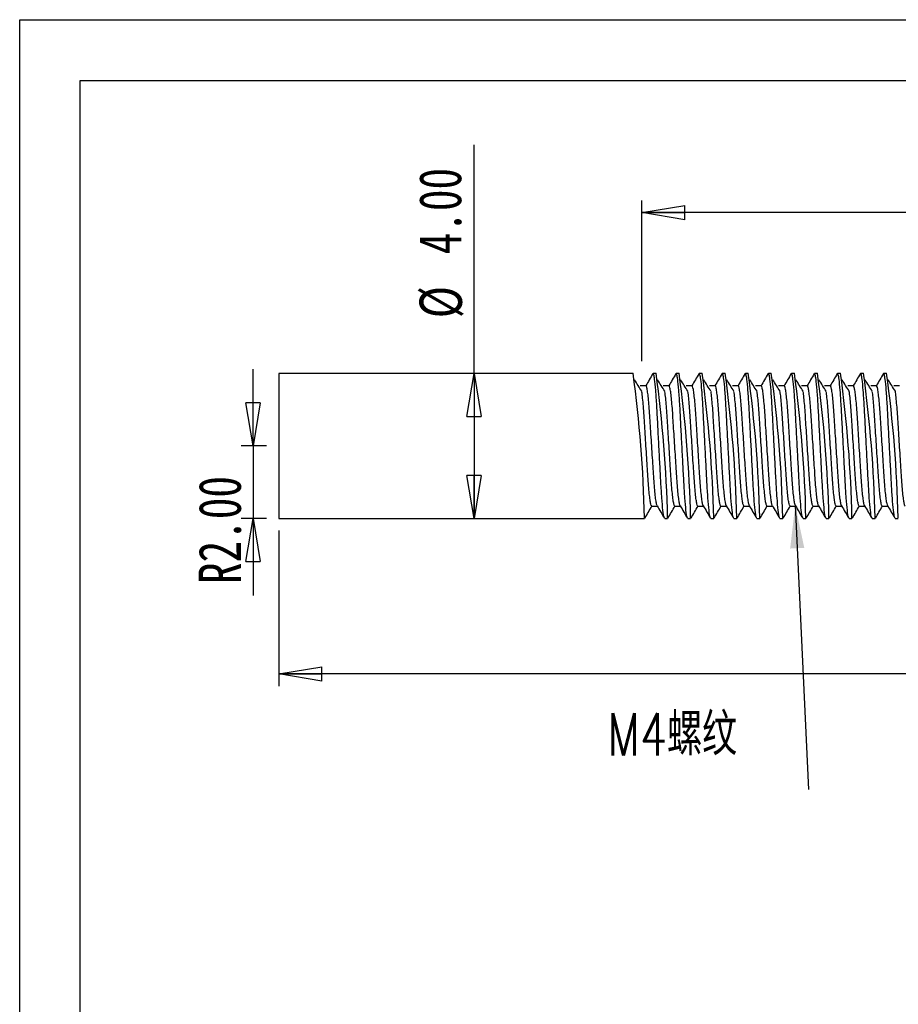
# Model space of a CAD drawing. Header units: millimetres. Extents: x 0 to 297, y 0 to 210.
# Tile 2 of 9: x 0 to 73, y 129 to 210. Entities that reach past the tile are written whole.
import ezdxf

# ---------------------------------------------------------------- set-up
doc = ezdxf.new("R2010")
doc.units = ezdxf.units.MM
doc.layers.add('图层0', color=7, linetype='Continuous', lineweight=25)
doc.styles.add('SLDTEXTSTYLE1', font='TXT', dxfattribs={"width": 0.75, "bigfont": 'bigfont'})
doc.styles.add('SLDTEXTSTYLE9', font='TXT', dxfattribs={"width": 0.75})
doc.dimstyles.new('SLDDIMSTYLE0', dxfattribs={"dimtxt": 3.5, "dimasz": 3.556, "dimexe": 0, "dimexo": 0.0625, "dimgap": 0.875, "dimtad": 1, "dimlfac": 0.333333, "dimrnd": 1e-09, "dimzin": 4, "dimdsep": 46, "dimtxsty": 'SLDTEXTSTYLE9', "dimblk1": 'CLOSED', "dimblk2": 'CLOSED', "dimsah": 1, "dimcen": 0.09, "dimadec": 0, "dimazin": 1, "dimtfac": 1, "dimtofl": 0, "dimtmove": 0, "dimatfit": 3, "dimldrblk": 'CLOSED', "dimfxl": 0, "dimfrac": 2, "dimtolj": 1, "dimtzin": 12, "dimarcsym": 0})
doc.dimstyles.new('SLDDIMSTYLE1', dxfattribs={"dimtxt": 3.5, "dimasz": 3.556, "dimexe": 0, "dimexo": 0.0625, "dimgap": 0.875, "dimtad": 1, "dimlfac": 0.333333, "dimrnd": 1e-09, "dimzin": 4, "dimdsep": 46, "dimtxsty": 'SLDTEXTSTYLE9', "dimblk1": 'CLOSED', "dimblk2": 'CLOSED', "dimsah": 1, "dimcen": 0.09, "dimadec": 0, "dimazin": 1, "dimtfac": 1, "dimtmove": 0, "dimatfit": 0, "dimldrblk": 'CLOSED', "dimfxl": 0, "dimfrac": 2, "dimtolj": 1, "dimtzin": 12, "dimarcsym": 0})
doc.dimstyles.new('SLDDIMSTYLE2', dxfattribs={"dimtxt": 0.18, "dimasz": 3.556, "dimexe": 0, "dimexo": 0.0625, "dimgap": 0, "dimtad": 0, "dimtih": 1, "dimtoh": 1, "dimdec": 0, "dimrnd": 1e-09, "dimzin": 0, "dimdsep": 46, "dimtxsty": 'Standard', "dimsah": 1, "dimcen": 0.09, "dimadec": 0, "dimazin": 0, "dimtfac": 3.556, "dimtdec": 0, "dimtofl": 0, "dimtmove": 0, "dimatfit": 3, "dimfxl": 0, "dimfrac": 2, "dimtolj": 1, "dimtzin": 0, "dimarcsym": 0})

# ---------------------------------------------------------------- blocks, each defined once
blk = doc.blocks.new('_Closed')
at = {"color": 0, "linetype": 'ByBlock', "lineweight": -2}
for p, q in [((-1, 0.166667), (0, 0)), ((-1, 0.166667), (-1, -0.166667)), ((0, 0), (-1, -0.166667)), ((0, 0), (-1, 0))]:
    blk.add_line(p, q, dxfattribs=at)
blk = doc.blocks.new('_D_2')
at = {"layer": '图层0'}
for p, q in [((21.406, 167.777), (21.406, 154.938)), ((111.406, 167.777), (111.406, 154.938)), ((111.406, 155.938), (21.406, 155.938))]:
    blk.add_line(p, q, dxfattribs=at)
at = {"layer": '图层0', "xscale": 3.556, "yscale": 3.556, "rotation": 180.0000000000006}
blk.add_blockref('_Closed', (21.406, 155.938, 0.3), dxfattribs=at)
at = {"layer": '图层0', "xscale": 3.556, "yscale": 3.556}
blk.add_blockref('_Closed', (111.406, 155.938, 0.3), dxfattribs=at)
at = {"layer": '图层0', "insert": (76.566, 160.45), "char_height": 3.5, "attachment_point": 1, "style": 'SLDTEXTSTYLE9'}
blk.add_mtext('30.00', dxfattribs=at)
blk = doc.blocks.new('_D_3')
at = {"layer": '图层0'}
for p, q in [((19.289, 174.777), (19.289, 181.127)), ((20.406, 174.777), (18.289, 174.777)), ((19.289, 174.777), (19.289, 168.777)), ((20.406, 168.777), (18.289, 168.777)), ((19.289, 168.777), (19.289, 162.427))]:
    blk.add_line(p, q, dxfattribs=at)
at = {"layer": '图层0', "xscale": 3.556, "yscale": 3.556}
for p, rotation in [((19.289, 174.777, -0.3), 270.0000000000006), ((19.289, 168.777, -0.3), 90.0000000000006)]:
    blk.add_blockref('_Closed', p, dxfattribs=dict(at, rotation=rotation))
at = {"layer": '图层0', "insert": (14.777, 163.365), "char_height": 3.5, "attachment_point": 1, "rotation": 90, "style": 'SLDTEXTSTYLE9'}
blk.add_mtext('R2.00', dxfattribs=at)
blk = doc.blocks.new('_D_4')
at = {"layer": '图层0'}
for p, q in [((51.406, 181.777), (51.406, 195.062)), ((111.406, 181.777), (111.406, 195.062)), ((111.406, 194.062), (51.406, 194.062))]:
    blk.add_line(p, q, dxfattribs=at)
at = {"layer": '图层0', "xscale": 3.556, "yscale": 3.556, "rotation": 180.0000000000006}
blk.add_blockref('_Closed', (51.406, 194.062, 0.3), dxfattribs=at)
at = {"layer": '图层0', "xscale": 3.556, "yscale": 3.556}
blk.add_blockref('_Closed', (111.406, 194.062, 0.3), dxfattribs=at)
at = {"layer": '图层0', "insert": (76.566, 198.574), "char_height": 3.5, "attachment_point": 1, "style": 'SLDTEXTSTYLE9'}
blk.add_mtext('20.00', dxfattribs=at)
blk = doc.blocks.new('_D_7')
at = {"layer": '图层0'}
for q in [(37.552, 199.663), (37.552, 168.777)]:
    blk.add_line((37.552, 180.777), q, dxfattribs=at)
at = {"layer": '图层0', "xscale": 3.556, "yscale": 3.556}
for p, rotation in [((37.552, 180.777), 90.0000000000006), ((37.552, 168.777), 270.0000000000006)]:
    blk.add_blockref('_Closed', p, dxfattribs=dict(at, rotation=rotation))
at = {"layer": '图层0', "char_height": 3.5, "attachment_point": 1, "rotation": 90, "style": 'SLDTEXTSTYLE9'}
for s, insert in [('4.00', (32.987, 190.612)), ('%%c', (33.041, 185.333))]:
    blk.add_mtext(s, dxfattribs=dict(at, insert=insert))
blk = doc.blocks.new('SW_NOTE_0')
at = {"layer": '图层0', "color": 0, "insert": (-16.624, 6.329), "char_height": 3.5, "attachment_point": 1, "style": 'SLDTEXTSTYLE1'}
blk.add_mtext('M4螺纹', dxfattribs=at)

msp = doc.modelspace()

# ---------------------------------------------------------------- linework, layer by layer
at = {"color": 7, "linetype": 'Continuous', "lineweight": 25}
for p, q in [((50.684, 180.777), (21.406, 180.777)), ((21.406, 180.777), (21.406, 168.777)), ((52.589, 180.777), (52.351, 180.777)), ((54.494, 180.777), (54.256, 180.777)), ((56.399, 180.777), (56.161, 180.777)), ((58.304, 180.777), (58.066, 180.777)), ((60.209, 180.777), (59.971, 180.777)), ((62.114, 180.777), (61.876, 180.777)), ((64.019, 180.777), (63.781, 180.777)), ((65.924, 180.777), (65.686, 180.777)), ((67.829, 180.777), (67.591, 180.777)), ((69.734, 180.777), (69.496, 180.777)), ((71.639, 180.777), (71.401, 180.777)), ((21.406, 168.777), (51.636, 168.777)), ((53.303, 168.777), (53.541, 168.777)), ((55.208, 168.777), (55.446, 168.777)), ((57.113, 168.777), (57.351, 168.777)), ((59.018, 168.777), (59.256, 168.777)), ((60.923, 168.777), (61.161, 168.777)), ((62.828, 168.777), (63.066, 168.777)), ((64.733, 168.777), (64.971, 168.777)), ((66.638, 168.777), (66.876, 168.777)), ((68.543, 168.777), (68.781, 168.777)), ((70.448, 168.777), (70.686, 168.777)), ((72.353, 168.777), (72.591, 168.777))]:
    msp.add_line(p, q, dxfattribs=at)
for centre in [(-52.18, 166.569), (-50.275, 166.569), (-48.37, 166.569), (-46.465, 166.569), (-44.56, 166.569), (-42.655, 166.569), (-40.75, 166.569), (-38.845, 166.569), (-36.94, 166.569), (-35.035, 166.569), (-33.13, 166.569), (-31.225, 166.569)]:
    msp.add_arc(centre, 103.84, 1.24615, 7.86451, dxfattribs=at)
for points, knots in [([(52.327, 180.757), (52.227, 180.584), (52.032, 180.247), (51.837, 179.91), (51.742, 179.746)], [0, 0, 0, 0, 0.512481, 1, 1, 1, 1]), ([(53.279, 168.854), (53.268, 168.858), (53.231, 168.874), (53.157, 169.411), (53.066, 170.403), (52.986, 171.735), (52.908, 173.26), (52.82, 174.918), (52.731, 176.586), (52.653, 178.127), (52.567, 179.424), (52.482, 180.274), (52.409, 180.68), (52.362, 180.832), (52.334, 180.738), (52.326, 180.71)], [0, 0, 0, 0, 0.034908, 0.127403, 0.220429, 0.306218, 0.39196, 0.480753, 0.569259, 0.658367, 0.749248, 0.842512, 0.909007, 0.97336, 1, 1, 1, 1]), ([(54.233, 180.757), (54.133, 180.584), (53.937, 180.247), (53.742, 179.91), (53.647, 179.746)], [0, 0, 0, 0, 0.5125342, 1, 1, 1, 1]), ([(55.184, 168.853), (55.174, 168.858), (55.136, 168.873), (55.062, 169.411), (54.971, 170.403), (54.891, 171.735), (54.813, 173.26), (54.725, 174.918), (54.636, 176.586), (54.558, 178.127), (54.472, 179.424), (54.387, 180.274), (54.314, 180.68), (54.268, 180.832), (54.24, 180.738), (54.231, 180.711)], [0, 0, 0, 0, 0.0354712, 0.1279326, 0.2209252, 0.3066829, 0.392394, 0.4811547, 0.5696286, 0.6587047, 0.7495522, 0.8427832, 0.9092538, 0.9735832, 1, 1, 1, 1]), ([(56.138, 180.758), (56.038, 180.586), (55.843, 180.248), (55.647, 179.911), (55.552, 179.746)], [0, 0, 0, 0, 0.512017, 1, 1, 1, 1]), ([(57.09, 168.852), (57.079, 168.857), (57.041, 168.872), (56.967, 169.411), (56.876, 170.403), (56.796, 171.735), (56.718, 173.26), (56.63, 174.918), (56.541, 176.586), (56.463, 178.127), (56.377, 179.424), (56.292, 180.274), (56.219, 180.68), (56.173, 180.832), (56.145, 180.739), (56.137, 180.713)], [0, 0, 0, 0, 0.036215, 0.12868, 0.221676, 0.307436, 0.393151, 0.481914, 0.570391, 0.65947, 0.750321, 0.843555, 0.910028, 0.97436, 1, 1, 1, 1]), ([(58.044, 180.759), (57.944, 180.586), (57.748, 180.249), (57.552, 179.911), (57.457, 179.746)], [0, 0, 0, 0, 0.511517, 1, 1, 1, 1]), ([(58.995, 168.853), (58.984, 168.857), (58.946, 168.872), (58.872, 169.411), (58.781, 170.403), (58.701, 171.735), (58.623, 173.26), (58.535, 174.918), (58.446, 176.586), (58.368, 178.127), (58.282, 179.424), (58.197, 180.274), (58.124, 180.68), (58.078, 180.832), (58.05, 180.74), (58.043, 180.714)], [0, 0, 0, 0, 0.036203, 0.128718, 0.221763, 0.30757, 0.39333, 0.482141, 0.570665, 0.659792, 0.750692, 0.843976, 0.910484, 0.97485, 1, 1, 1, 1]), ([(59.948, 180.758), (59.848, 180.585), (59.653, 180.248), (59.457, 179.911), (59.362, 179.746)], [0, 0, 0, 0, 0.511879, 1, 1, 1, 1]), ([(60.898, 168.854), (60.888, 168.859), (60.851, 168.875), (60.777, 169.412), (60.686, 170.403), (60.606, 171.735), (60.528, 173.26), (60.44, 174.918), (60.351, 176.586), (60.273, 178.127), (60.187, 179.424), (60.102, 180.274), (60.029, 180.68), (59.983, 180.832), (59.955, 180.738), (59.947, 180.712)], [0, 0, 0, 0, 0.034326, 0.126935, 0.220077, 0.305972, 0.39182, 0.480723, 0.569339, 0.658557, 0.74955, 0.842931, 0.909508, 0.97394, 1, 1, 1, 1]), ([(61.851, 180.753), (61.751, 180.581), (61.556, 180.245), (61.361, 179.909), (61.267, 179.746)], [0, 0, 0, 0, 0.513819, 1, 1, 1, 1]), ([(62.801, 168.856), (62.792, 168.861), (62.755, 168.878), (62.682, 169.412), (62.591, 170.403), (62.511, 171.735), (62.433, 173.26), (62.345, 174.918), (62.256, 176.586), (62.178, 178.127), (62.092, 179.425), (62.007, 180.273), (61.934, 180.681), (61.887, 180.832), (61.858, 180.735), (61.849, 180.705)], [0, 0, 0, 0, 0.032302, 0.124854, 0.217938, 0.30378, 0.389576, 0.478423, 0.566984, 0.656148, 0.747085, 0.840407, 0.906943, 0.971335, 1, 1, 1, 1]), ([(63.755, 180.752), (63.655, 180.58), (63.461, 180.244), (63.266, 179.909), (63.172, 179.746)], [0, 0, 0, 0, 0.514627, 1, 1, 1, 1]), ([(64.707, 168.856), (64.697, 168.86), (64.66, 168.877), (64.587, 169.412), (64.496, 170.403), (64.416, 171.735), (64.338, 173.26), (64.25, 174.918), (64.161, 176.586), (64.083, 178.127), (63.997, 179.425), (63.912, 180.273), (63.839, 180.681), (63.792, 180.832), (63.763, 180.734), (63.754, 180.703)], [0, 0, 0, 0, 0.032811, 0.125254, 0.218228, 0.303968, 0.389662, 0.478404, 0.56686, 0.655918, 0.746747, 0.839959, 0.906416, 0.970733, 1, 1, 1, 1]), ([(65.661, 180.755), (65.561, 180.582), (65.366, 180.246), (65.171, 179.91), (65.077, 179.746)], [0, 0, 0, 0, 0.513443, 1, 1, 1, 1]), ([(66.614, 168.854), (66.603, 168.858), (66.566, 168.874), (66.492, 169.412), (66.401, 170.403), (66.321, 171.735), (66.243, 173.26), (66.155, 174.918), (66.066, 176.586), (65.988, 178.127), (65.902, 179.424), (65.817, 180.274), (65.744, 180.681), (65.697, 180.832), (65.669, 180.736), (65.66, 180.707)], [0, 0, 0, 0, 0.034806, 0.127197, 0.220119, 0.305812, 0.391458, 0.480152, 0.568559, 0.657567, 0.748346, 0.841506, 0.907926, 0.972207, 1, 1, 1, 1]), ([(67.567, 180.757), (67.467, 180.584), (67.272, 180.247), (67.077, 179.91), (66.982, 179.746)], [0, 0, 0, 0, 0.512553, 1, 1, 1, 1]), ([(68.519, 168.854), (68.509, 168.858), (68.471, 168.874), (68.397, 169.411), (68.306, 170.403), (68.226, 171.735), (68.148, 173.26), (68.06, 174.918), (67.971, 176.586), (67.893, 178.127), (67.807, 179.424), (67.722, 180.274), (67.649, 180.68), (67.602, 180.832), (67.574, 180.738), (67.566, 180.71)], [0, 0, 0, 0, 0.034964, 0.127451, 0.220468, 0.306249, 0.391984, 0.480769, 0.569267, 0.658367, 0.749239, 0.842496, 0.908984, 0.973331, 1, 1, 1, 1]), ([(69.473, 180.757), (69.373, 180.585), (69.177, 180.247), (68.982, 179.91), (68.887, 179.746)], [0, 0, 0, 0, 0.512465, 1, 1, 1, 1]), ([(70.425, 168.853), (70.414, 168.857), (70.376, 168.873), (70.302, 169.411), (70.211, 170.403), (70.131, 171.735), (70.053, 173.26), (69.965, 174.918), (69.876, 176.586), (69.798, 178.127), (69.712, 179.424), (69.627, 180.274), (69.554, 180.68), (69.508, 180.832), (69.48, 180.738), (69.471, 180.711)], [0, 0, 0, 0, 0.035626, 0.128085, 0.221075, 0.30683, 0.392538, 0.481296, 0.569768, 0.658841, 0.749686, 0.842914, 0.909383, 0.97371, 1, 1, 1, 1]), ([(71.378, 180.758), (71.278, 180.586), (71.083, 180.248), (70.887, 179.911), (70.792, 179.746)], [0, 0, 0, 0, 0.511902, 1, 1, 1, 1]), ([(72.33, 168.852), (72.319, 168.857), (72.281, 168.872), (72.207, 169.411), (72.116, 170.403), (72.036, 171.735), (71.958, 173.26), (71.87, 174.918), (71.781, 176.586), (71.703, 178.127), (71.617, 179.424), (71.532, 180.274), (71.459, 180.68), (71.413, 180.832), (71.385, 180.739), (71.377, 180.713)], [0, 0, 0, 0, 0.036313, 0.128782, 0.221782, 0.307547, 0.393265, 0.482033, 0.570515, 0.659598, 0.750453, 0.843692, 0.910168, 0.974503, 1, 1, 1, 1]), ([(51.408, 179.295), (51.309, 179.45), (51.11, 179.762), (50.911, 180.087), (50.811, 180.25)], [0, 0, 0, 0, 0.499084, 1, 1, 1, 1]), ([(53.313, 179.295), (53.214, 179.45), (53.015, 179.762), (52.816, 180.087), (52.716, 180.25)], [0, 0, 0, 0, 0.499114, 1, 1, 1, 1]), ([(55.218, 179.295), (55.119, 179.451), (54.92, 179.762), (54.72, 180.087), (54.621, 180.25)], [0, 0, 0, 0, 0.4991443, 1, 1, 1, 1]), ([(57.123, 179.295), (57.024, 179.451), (56.825, 179.763), (56.625, 180.087), (56.526, 180.25)], [0, 0, 0, 0, 0.499175, 1, 1, 1, 1]), ([(59.028, 179.295), (58.929, 179.451), (58.73, 179.763), (58.53, 180.087), (58.431, 180.25)], [0, 0, 0, 0, 0.4992048, 1, 1, 1, 1]), ([(60.933, 179.295), (60.834, 179.451), (60.635, 179.763), (60.435, 180.087), (60.336, 180.25)], [0, 0, 0, 0, 0.499235, 1, 1, 1, 1]), ([(62.838, 179.295), (62.739, 179.451), (62.54, 179.764), (62.34, 180.087), (62.241, 180.25)], [0, 0, 0, 0, 0.4992652, 1, 1, 1, 1]), ([(64.743, 179.295), (64.644, 179.451), (64.445, 179.764), (64.245, 180.088), (64.146, 180.25)], [0, 0, 0, 0, 0.499295, 1, 1, 1, 1]), ([(66.648, 179.295), (66.549, 179.451), (66.35, 179.764), (66.15, 180.088), (66.051, 180.25)], [0, 0, 0, 0, 0.499325, 1, 1, 1, 1]), ([(68.553, 179.295), (68.454, 179.451), (68.255, 179.764), (68.055, 180.088), (67.956, 180.25)], [0, 0, 0, 0, 0.499355, 1, 1, 1, 1]), ([(70.458, 179.295), (70.359, 179.451), (70.16, 179.765), (69.96, 180.088), (69.861, 180.25)], [0, 0, 0, 0, 0.499385, 1, 1, 1, 1]), ([(72.363, 179.295), (72.264, 179.452), (72.065, 179.765), (71.865, 180.088), (71.766, 180.25)], [0, 0, 0, 0, 0.499415, 1, 1, 1, 1]), ([(51.755, 179.746), (51.676, 179.746), (51.518, 179.746), (51.359, 179.746), (51.279, 179.746)], [0, 0, 0, 0, 0.498253, 1, 1, 1, 1]), ([(52.232, 169.829), (52.225, 169.823), (52.201, 169.804), (52.155, 169.957), (52.094, 170.291), (52.031, 170.812), (51.971, 171.473), (51.916, 172.245), (51.862, 173.107), (51.802, 174.045), (51.74, 175.023), (51.678, 175.988), (51.62, 176.889), (51.568, 177.71), (51.51, 178.424), (51.456, 178.967), (51.421, 179.189), (51.408, 179.276)], [0, 0, 0, 0, 0.025972, 0.096522, 0.168897, 0.241741, 0.313644, 0.3833, 0.452732, 0.5245, 0.59732, 0.669785, 0.740528, 0.809356, 0.880288, 0.952836, 1, 1, 1, 1]), ([(52.68, 169.844), (52.664, 169.879), (52.629, 169.956), (52.57, 170.296), (52.507, 170.81), (52.447, 171.473), (52.392, 172.245), (52.339, 173.108), (52.278, 174.045), (52.216, 175.023), (52.154, 175.988), (52.097, 176.89), (52.045, 177.709), (51.986, 178.428), (51.925, 179.024), (51.862, 179.454), (51.805, 179.707), (51.771, 179.728), (51.756, 179.737)], [0, 0, 0, 0, 0.053472, 0.118003, 0.182951, 0.24706, 0.309166, 0.371072, 0.435061, 0.499988, 0.564599, 0.627673, 0.689041, 0.752285, 0.816969, 0.881866, 0.945724, 1, 1, 1, 1]), ([(53.66, 179.746), (53.581, 179.746), (53.423, 179.746), (53.264, 179.746), (53.184, 179.746)], [0, 0, 0, 0, 0.498309, 1, 1, 1, 1]), ([(54.137, 169.816), (54.121, 169.827), (54.087, 169.848), (54.029, 170.105), (53.967, 170.537), (53.905, 171.135), (53.847, 171.856), (53.795, 172.676), (53.737, 173.579), (53.675, 174.544), (53.613, 175.523), (53.553, 176.459), (53.499, 177.319), (53.444, 178.094), (53.384, 178.741), (53.339, 179.144), (53.316, 179.27), (53.313, 179.284)], [0, 0, 0, 0, 0.062216, 0.133851, 0.206633, 0.279157, 0.350049, 0.418865, 0.489628, 0.562097, 0.634902, 0.706636, 0.776023, 0.845707, 0.917621, 0.990457, 1, 1, 1, 1]), ([(54.584, 169.853), (54.578, 169.859), (54.553, 169.882), (54.505, 170.11), (54.443, 170.536), (54.381, 171.135), (54.323, 171.856), (54.271, 172.676), (54.213, 173.579), (54.152, 174.544), (54.089, 175.523), (54.029, 176.459), (53.975, 177.32), (53.921, 178.091), (53.86, 178.751), (53.798, 179.269), (53.736, 179.6), (53.691, 179.752), (53.667, 179.731), (53.66, 179.726)], [0, 0, 0, 0, 0.022632, 0.086504, 0.151399, 0.216065, 0.279275, 0.340634, 0.403729, 0.468345, 0.53326, 0.597221, 0.65909, 0.721222, 0.785343, 0.850287, 0.914796, 0.977664, 1, 1, 1, 1]), ([(55.565, 179.746), (55.486, 179.746), (55.328, 179.746), (55.169, 179.746), (55.089, 179.746)], [0, 0, 0, 0, 0.498365, 1, 1, 1, 1]), ([(56.042, 169.829), (56.035, 169.824), (56.01, 169.806), (55.964, 169.963), (55.902, 170.302), (55.84, 170.826), (55.779, 171.491), (55.725, 172.265), (55.671, 173.129), (55.611, 174.068), (55.548, 175.047), (55.487, 176.011), (55.429, 176.91), (55.377, 177.729), (55.319, 178.44), (55.265, 178.976), (55.231, 179.192), (55.218, 179.275)], [0, 0, 0, 0, 0.027661, 0.098271, 0.170675, 0.243513, 0.315376, 0.384964, 0.454463, 0.526273, 0.599101, 0.671541, 0.742226, 0.811063, 0.88205, 0.954621, 1, 1, 1, 1]), ([(56.491, 169.84), (56.474, 169.877), (56.438, 169.958), (56.378, 170.307), (56.316, 170.825), (56.255, 171.491), (56.201, 172.265), (56.147, 173.129), (56.087, 174.068), (56.024, 175.047), (55.963, 176.011), (55.905, 176.911), (55.853, 177.728), (55.795, 178.444), (55.733, 179.037), (55.671, 179.462), (55.614, 179.71), (55.581, 179.727), (55.566, 179.735)], [0, 0, 0, 0, 0.056169, 0.120646, 0.185509, 0.249504, 0.311473, 0.373362, 0.43731, 0.502166, 0.566674, 0.62962, 0.69092, 0.754135, 0.818761, 0.883567, 0.947307, 1, 1, 1, 1]), ([(57.47, 179.746), (57.391, 179.746), (57.233, 179.746), (57.074, 179.746), (56.994, 179.746)], [0, 0, 0, 0, 0.498421, 1, 1, 1, 1]), ([(57.947, 169.815), (57.93, 169.826), (57.896, 169.851), (57.837, 170.114), (57.775, 170.55), (57.713, 171.151), (57.655, 171.875), (57.603, 172.698), (57.545, 173.602), (57.484, 174.568), (57.421, 175.546), (57.361, 176.481), (57.308, 177.339), (57.253, 178.111), (57.192, 178.754), (57.148, 179.152), (57.125, 179.274), (57.123, 179.286)], [0, 0, 0, 0, 0.063923, 0.135603, 0.208397, 0.280899, 0.351737, 0.420552, 0.491374, 0.563869, 0.636666, 0.708359, 0.777687, 0.84744, 0.919394, 0.992237, 1, 1, 1, 1]), ([(58.395, 169.852), (58.388, 169.859), (58.362, 169.884), (58.314, 170.118), (58.251, 170.549), (58.189, 171.152), (58.131, 171.875), (58.08, 172.698), (58.022, 173.602), (57.96, 174.568), (57.898, 175.546), (57.837, 176.481), (57.784, 177.34), (57.729, 178.109), (57.669, 178.765), (57.606, 179.28), (57.545, 179.606), (57.5, 179.753), (57.476, 179.732), (57.47, 179.727)], [0, 0, 0, 0, 0.025178, 0.089023, 0.15386, 0.218438, 0.281533, 0.342826, 0.405907, 0.470478, 0.535317, 0.599174, 0.660924, 0.723053, 0.787142, 0.852023, 0.91644, 0.979188, 1, 1, 1, 1]), ([(59.375, 179.746), (59.296, 179.746), (59.138, 179.746), (58.979, 179.746), (58.899, 179.746)], [0, 0, 0, 0, 0.498477, 1, 1, 1, 1]), ([(59.852, 169.83), (59.844, 169.825), (59.819, 169.808), (59.772, 169.969), (59.711, 170.312), (59.648, 170.841), (59.588, 171.508), (59.534, 172.285), (59.48, 173.151), (59.419, 174.092), (59.357, 175.071), (59.295, 176.034), (59.238, 176.931), (59.186, 177.747), (59.127, 178.456), (59.074, 178.984), (59.04, 179.196), (59.028, 179.275)], [0, 0, 0, 0, 0.029352, 0.100021, 0.172453, 0.245285, 0.317108, 0.386627, 0.456194, 0.528046, 0.600883, 0.673296, 0.743923, 0.812771, 0.883813, 0.956406, 1, 1, 1, 1]), ([(60.3, 169.841), (60.283, 169.88), (60.247, 169.964), (60.187, 170.317), (60.124, 170.84), (60.064, 171.509), (60.01, 172.285), (59.956, 173.151), (59.895, 174.092), (59.833, 175.071), (59.771, 176.034), (59.714, 176.932), (59.662, 177.746), (59.604, 178.46), (59.542, 179.049), (59.479, 179.47), (59.423, 179.712), (59.39, 179.727), (59.376, 179.734)], [0, 0, 0, 0, 0.056518, 0.121101, 0.18604, 0.25008, 0.312066, 0.374095, 0.43816, 0.503104, 0.56767, 0.630644, 0.692031, 0.755375, 0.820101, 0.884979, 0.948759, 1, 1, 1, 1]), ([(61.28, 179.746), (61.201, 179.746), (61.042, 179.746), (60.884, 179.746), (60.804, 179.746)], [0, 0, 0, 0, 0.498533, 1, 1, 1, 1]), ([(61.757, 169.813), (61.74, 169.826), (61.705, 169.853), (61.646, 170.122), (61.583, 170.563), (61.522, 171.168), (61.464, 171.894), (61.412, 172.719), (61.354, 173.625), (61.292, 174.592), (61.23, 175.57), (61.17, 176.503), (61.117, 177.359), (61.061, 178.129), (61.001, 178.768), (60.957, 179.16), (60.935, 179.279), (60.933, 179.288)], [0, 0, 0, 0, 0.06563, 0.137356, 0.210161, 0.28264, 0.353423, 0.422241, 0.49312, 0.565641, 0.638429, 0.71008, 0.779352, 0.849175, 0.921168, 0.994017, 1, 1, 1, 1]), ([(62.202, 169.857), (62.195, 169.864), (62.17, 169.891), (62.122, 170.127), (62.06, 170.562), (61.998, 171.168), (61.94, 171.894), (61.888, 172.719), (61.83, 173.625), (61.768, 174.592), (61.706, 175.57), (61.646, 176.503), (61.593, 177.36), (61.538, 178.126), (61.477, 178.78), (61.415, 179.29), (61.353, 179.612), (61.309, 179.755), (61.286, 179.733), (61.28, 179.727)], [0, 0, 0, 0, 0.022955, 0.087086, 0.152182, 0.216986, 0.280275, 0.341806, 0.40518, 0.470022, 0.535103, 0.599167, 0.661104, 0.723533, 0.787904, 0.853039, 0.917677, 0.980613, 1, 1, 1, 1]), ([(63.185, 179.746), (63.106, 179.746), (62.947, 179.746), (62.789, 179.746), (62.709, 179.746)], [0, 0, 0, 0, 0.4985894, 1, 1, 1, 1]), ([(63.662, 169.83), (63.654, 169.825), (63.628, 169.809), (63.581, 169.975), (63.519, 170.323), (63.457, 170.856), (63.396, 171.526), (63.343, 172.305), (63.288, 173.173), (63.228, 174.115), (63.165, 175.095), (63.104, 176.056), (63.046, 176.952), (62.994, 177.766), (62.936, 178.472), (62.883, 178.993), (62.85, 179.199), (62.838, 179.274)], [0, 0, 0, 0, 0.031045, 0.101773, 0.174232, 0.247056, 0.318838, 0.38829, 0.457928, 0.52982, 0.602664, 0.675049, 0.745619, 0.814481, 0.885577, 0.958191, 1, 1, 1, 1]), ([(64.108, 169.845), (64.091, 169.885), (64.055, 169.971), (63.995, 170.328), (63.933, 170.854), (63.873, 171.526), (63.819, 172.305), (63.764, 173.173), (63.704, 174.115), (63.641, 175.095), (63.58, 176.056), (63.523, 176.952), (63.471, 177.765), (63.412, 178.476), (63.35, 179.062), (63.288, 179.478), (63.232, 179.714), (63.2, 179.727), (63.186, 179.733)], [0, 0, 0, 0, 0.056257, 0.120988, 0.186044, 0.25017, 0.312215, 0.374425, 0.438649, 0.503724, 0.568388, 0.631431, 0.692948, 0.756461, 0.82133, 0.88632, 0.950181, 1, 1, 1, 1]), ([(65.09, 179.746), (65.011, 179.746), (64.852, 179.746), (64.694, 179.746), (64.614, 179.746)], [0, 0, 0, 0, 0.498646, 1, 1, 1, 1]), ([(65.567, 169.811), (65.55, 169.826), (65.514, 169.856), (65.454, 170.131), (65.392, 170.576), (65.33, 171.184), (65.273, 171.913), (65.221, 172.74), (65.162, 173.648), (65.101, 174.616), (65.038, 175.593), (64.978, 176.525), (64.925, 177.379), (64.87, 178.146), (64.809, 178.782), (64.766, 179.168), (64.744, 179.283), (64.743, 179.289)], [0, 0, 0, 0, 0.067339, 0.139108, 0.211924, 0.284379, 0.355107, 0.423931, 0.494867, 0.567412, 0.640191, 0.711799, 0.781019, 0.85091, 0.922942, 0.995796, 1, 1, 1, 1]), ([(66.014, 169.855), (66.006, 169.863), (65.98, 169.892), (65.931, 170.135), (65.868, 170.575), (65.807, 171.184), (65.749, 171.913), (65.697, 172.74), (65.639, 173.648), (65.577, 174.616), (65.515, 175.593), (65.455, 176.525), (65.402, 177.38), (65.346, 178.143), (65.286, 178.794), (65.223, 179.301), (65.162, 179.617), (65.118, 179.757), (65.095, 179.733), (65.09, 179.728)], [0, 0, 0, 0, 0.027017, 0.09102, 0.155956, 0.22057, 0.283645, 0.345021, 0.40828, 0.472975, 0.537878, 0.601737, 0.663466, 0.725794, 0.790031, 0.855001, 0.919445, 0.982163, 1, 1, 1, 1]), ([(66.995, 179.746), (66.916, 179.746), (66.757, 179.746), (66.599, 179.746), (66.519, 179.746)], [0, 0, 0, 0, 0.498702, 1, 1, 1, 1]), ([(67.472, 169.83), (67.463, 169.826), (67.437, 169.811), (67.389, 169.981), (67.328, 170.334), (67.265, 170.87), (67.205, 171.544), (67.151, 172.325), (67.097, 173.196), (67.036, 174.139), (66.974, 175.119), (66.912, 176.079), (66.855, 176.973), (66.803, 177.785), (66.744, 178.487), (66.692, 179.001), (66.659, 179.203), (66.648, 179.274)], [0, 0, 0, 0, 0.03274, 0.103525, 0.17601, 0.248826, 0.320566, 0.389955, 0.459662, 0.531595, 0.604445, 0.676802, 0.747312, 0.816193, 0.887341, 0.959976, 1, 1, 1, 1]), ([(67.92, 169.837), (67.902, 169.881), (67.865, 169.972), (67.804, 170.339), (67.741, 170.869), (67.681, 171.544), (67.628, 172.325), (67.573, 173.196), (67.512, 174.139), (67.45, 175.119), (67.388, 176.079), (67.331, 176.973), (67.279, 177.784), (67.221, 178.492), (67.159, 179.074), (67.096, 179.486), (67.041, 179.717), (67.009, 179.727), (66.996, 179.731)], [0, 0, 0, 0, 0.059786, 0.124404, 0.189316, 0.253269, 0.315127, 0.377268, 0.441392, 0.506335, 0.570839, 0.633695, 0.6951, 0.758526, 0.823277, 0.888117, 0.951801, 1, 1, 1, 1]), ([(68.9, 179.746), (68.821, 179.746), (68.662, 179.746), (68.504, 179.746), (68.424, 179.746)], [0, 0, 0, 0, 0.4987581, 1, 1, 1, 1]), ([(69.377, 169.809), (69.359, 169.825), (69.323, 169.859), (69.263, 170.139), (69.2, 170.589), (69.139, 171.2), (69.081, 171.932), (69.029, 172.761), (68.971, 173.671), (68.909, 174.64), (68.847, 175.617), (68.787, 176.547), (68.734, 177.399), (68.679, 178.164), (68.618, 178.796), (68.575, 179.177), (68.554, 179.288), (68.553, 179.291)], [0, 0, 0, 0, 0.069048, 0.1408603, 0.213686, 0.2861166, 0.3567885, 0.4256219, 0.4966139, 0.5691836, 0.6419519, 0.7135166, 0.7826873, 0.8526463, 0.9247163, 0.9975745, 1, 1, 1, 1]), ([(69.825, 169.854), (69.816, 169.864), (69.789, 169.895), (69.739, 170.144), (69.677, 170.588), (69.615, 171.201), (69.558, 171.932), (69.506, 172.761), (69.447, 173.671), (69.385, 174.64), (69.323, 175.617), (69.263, 176.546), (69.21, 177.399), (69.155, 178.161), (69.094, 178.808), (69.031, 179.311), (68.97, 179.622), (68.927, 179.758), (68.905, 179.734), (68.9, 179.729)], [0, 0, 0, 0, 0.02896, 0.092973, 0.15789, 0.222454, 0.28545, 0.346808, 0.41009, 0.474778, 0.539643, 0.603435, 0.665093, 0.727454, 0.791697, 0.856642, 0.921031, 0.983668, 1, 1, 1, 1]), ([(70.805, 179.746), (70.726, 179.746), (70.567, 179.746), (70.409, 179.746), (70.329, 179.746)], [0, 0, 0, 0, 0.498814, 1, 1, 1, 1]), ([(71.282, 169.83), (71.273, 169.826), (71.246, 169.813), (71.198, 169.988), (71.136, 170.346), (71.074, 170.885), (71.013, 171.561), (70.96, 172.345), (70.905, 173.218), (70.845, 174.163), (70.782, 175.143), (70.721, 176.102), (70.664, 176.994), (70.612, 177.803), (70.553, 178.503), (70.501, 179.01), (70.469, 179.206), (70.458, 179.274)], [0, 0, 0, 0, 0.034437, 0.105279, 0.177789, 0.250596, 0.322293, 0.391623, 0.461398, 0.53337, 0.606225, 0.678553, 0.749003, 0.817906, 0.889106, 0.961761, 1, 1, 1, 1]), ([(71.731, 169.832), (71.712, 169.879), (71.674, 169.974), (71.612, 170.349), (71.55, 170.884), (71.49, 171.562), (71.436, 172.345), (71.381, 173.218), (71.321, 174.163), (71.258, 175.143), (71.197, 176.102), (71.14, 176.994), (71.088, 177.802), (71.029, 178.508), (70.967, 179.086), (70.905, 179.493), (70.85, 179.719), (70.819, 179.727), (70.806, 179.73)], [0, 0, 0, 0, 0.062532, 0.127089, 0.19191, 0.255743, 0.317468, 0.379591, 0.443668, 0.508532, 0.572927, 0.63565, 0.696995, 0.760386, 0.825072, 0.889816, 0.953376, 1, 1, 1, 1]), ([(72.71, 179.746), (72.631, 179.746), (72.472, 179.746), (72.314, 179.746), (72.234, 179.746)], [0, 0, 0, 0, 0.498871, 1, 1, 1, 1]), ([(73.187, 169.809), (73.186, 169.809), (73.168, 169.78), (73.132, 169.885), (73.071, 170.142), (73.009, 170.604), (72.947, 171.216), (72.89, 171.951), (72.838, 172.782), (72.78, 173.694), (72.718, 174.664), (72.655, 175.64), (72.596, 176.568), (72.543, 177.418), (72.487, 178.181), (72.426, 178.809), (72.384, 179.185), (72.363, 179.293), (72.363, 179.294)], [0, 0, 0, 0, 0.00085, 0.070449, 0.142328, 0.215187, 0.287616, 0.358255, 0.427124, 0.498195, 0.570812, 0.643593, 0.715138, 0.784286, 0.854335, 0.926466, 0.999352, 1, 1, 1, 1]), ([(51.67, 168.816), (51.767, 168.983), (51.959, 169.314), (52.15, 169.645), (52.245, 169.808)], [0, 0, 0, 0, 0.504984, 1, 1, 1, 1]), ([(52.232, 169.808), (52.311, 169.808), (52.465, 169.808), (52.62, 169.808), (52.694, 169.808)], [0, 0, 0, 0, 0.516715, 1, 1, 1, 1]), ([(52.679, 169.834), (52.78, 169.661), (52.98, 169.316), (53.18, 168.971), (53.28, 168.798)], [0, 0, 0, 0, 0.499849, 1, 1, 1, 1]), ([(53.575, 168.816), (53.672, 168.983), (53.864, 169.314), (54.055, 169.645), (54.15, 169.808)], [0, 0, 0, 0, 0.504933, 1, 1, 1, 1]), ([(54.137, 169.808), (54.216, 169.808), (54.37, 169.808), (54.525, 169.808), (54.599, 169.808)], [0, 0, 0, 0, 0.516656, 1, 1, 1, 1]), ([(54.585, 169.833), (54.685, 169.66), (54.885, 169.315), (55.085, 168.97), (55.185, 168.797)], [0, 0, 0, 0, 0.499838, 1, 1, 1, 1]), ([(55.48, 168.816), (55.577, 168.983), (55.769, 169.314), (55.96, 169.645), (56.055, 169.808)], [0, 0, 0, 0, 0.504881, 1, 1, 1, 1]), ([(56.042, 169.808), (56.121, 169.808), (56.275, 169.808), (56.43, 169.808), (56.504, 169.808)], [0, 0, 0, 0, 0.516581, 1, 1, 1, 1]), ([(56.49, 169.832), (56.591, 169.659), (56.791, 169.314), (56.991, 168.969), (57.091, 168.796)], [0, 0, 0, 0, 0.499838, 1, 1, 1, 1]), ([(57.385, 168.816), (57.482, 168.983), (57.674, 169.314), (57.865, 169.645), (57.96, 169.808)], [0, 0, 0, 0, 0.50483, 1, 1, 1, 1]), ([(57.947, 169.808), (58.026, 169.808), (58.18, 169.808), (58.335, 169.808), (58.409, 169.808)], [0, 0, 0, 0, 0.516515, 1, 1, 1, 1]), ([(58.396, 169.831), (58.496, 169.659), (58.696, 169.314), (58.896, 168.969), (58.996, 168.796)], [0, 0, 0, 0, 0.499854, 1, 1, 1, 1]), ([(59.29, 168.816), (59.387, 168.983), (59.579, 169.314), (59.77, 169.645), (59.865, 169.808)], [0, 0, 0, 0, 0.504779, 1, 1, 1, 1]), ([(59.852, 169.808), (59.931, 169.808), (60.085, 169.808), (60.24, 169.808), (60.314, 169.808)], [0, 0, 0, 0, 0.516484, 1, 1, 1, 1]), ([(60.299, 169.834), (60.399, 169.661), (60.599, 169.316), (60.799, 168.971), (60.899, 168.799)], [0, 0, 0, 0, 0.499877, 1, 1, 1, 1]), ([(61.195, 168.816), (61.292, 168.983), (61.484, 169.314), (61.675, 169.645), (61.77, 169.808)], [0, 0, 0, 0, 0.504728, 1, 1, 1, 1]), ([(61.757, 169.808), (61.836, 169.808), (61.99, 169.808), (62.145, 169.808), (62.219, 169.808)], [0, 0, 0, 0, 0.5163406, 1, 1, 1, 1]), ([(62.202, 169.837), (62.302, 169.665), (62.503, 169.32), (62.702, 168.975), (62.803, 168.802)], [0, 0, 0, 0, 0.499866, 1, 1, 1, 1]), ([(63.1, 168.816), (63.197, 168.983), (63.389, 169.314), (63.58, 169.645), (63.675, 169.808)], [0, 0, 0, 0, 0.504676, 1, 1, 1, 1]), ([(63.662, 169.808), (63.741, 169.808), (63.895, 169.808), (64.05, 169.808), (64.124, 169.808)], [0, 0, 0, 0, 0.516307, 1, 1, 1, 1]), ([(64.108, 169.837), (64.208, 169.664), (64.408, 169.319), (64.608, 168.974), (64.708, 168.801)], [0, 0, 0, 0, 0.4998561, 1, 1, 1, 1]), ([(65.005, 168.816), (65.102, 168.983), (65.294, 169.314), (65.485, 169.645), (65.58, 169.808)], [0, 0, 0, 0, 0.504625, 1, 1, 1, 1]), ([(65.567, 169.808), (65.646, 169.808), (65.8, 169.808), (65.954, 169.808), (66.029, 169.808)], [0, 0, 0, 0, 0.51631, 1, 1, 1, 1]), ([(66.015, 169.833), (66.115, 169.661), (66.315, 169.316), (66.515, 168.971), (66.615, 168.798)], [0, 0, 0, 0, 0.49986, 1, 1, 1, 1]), ([(66.91, 168.816), (67.007, 168.983), (67.199, 169.314), (67.39, 169.645), (67.485, 169.808)], [0, 0, 0, 0, 0.504574, 1, 1, 1, 1]), ([(67.472, 169.808), (67.551, 169.808), (67.705, 169.808), (67.859, 169.808), (67.934, 169.808)], [0, 0, 0, 0, 0.516252, 1, 1, 1, 1]), ([(67.919, 169.834), (68.02, 169.661), (68.22, 169.316), (68.42, 168.97), (68.52, 168.798)], [0, 0, 0, 0, 0.499846, 1, 1, 1, 1]), ([(68.815, 168.816), (68.912, 168.983), (69.104, 169.314), (69.295, 169.645), (69.39, 169.808)], [0, 0, 0, 0, 0.504523, 1, 1, 1, 1]), ([(69.377, 169.808), (69.456, 169.808), (69.61, 169.808), (69.764, 169.808), (69.839, 169.808)], [0, 0, 0, 0, 0.516191, 1, 1, 1, 1]), ([(69.825, 169.833), (69.925, 169.66), (70.125, 169.315), (70.325, 168.969), (70.426, 168.797)], [0, 0, 0, 0, 0.499837, 1, 1, 1, 1]), ([(70.72, 168.816), (70.817, 168.983), (71.009, 169.314), (71.2, 169.645), (71.295, 169.808)], [0, 0, 0, 0, 0.504472, 1, 1, 1, 1]), ([(71.282, 169.808), (71.361, 169.808), (71.515, 169.808), (71.669, 169.808), (71.744, 169.808)], [0, 0, 0, 0, 0.516113, 1, 1, 1, 1]), ([(71.731, 169.832), (71.831, 169.659), (72.031, 169.314), (72.231, 168.968), (72.331, 168.796)], [0, 0, 0, 0, 0.49984, 1, 1, 1, 1])]:
    msp.add_open_spline(points, degree=3, knots=knots, dxfattribs=at)
at = {"layer": '图层0'}
for p, q in [((0, 0), (0, 210)), ((0, 210), (297, 210)), ((5, 4.983), (5, 204.983)), ((5, 204.983), (292, 204.983))]:
    msp.add_line(p, q, dxfattribs=at)

# ---------------------------------------------------------------- block references
msp.add_blockref('SW_NOTE_0', (65.18, 146.375), dxfattribs=at)

# ---------------------------------------------------------------- dimensions: what is measured, and where the dimension line sits
for base, p1, p2, text, dimstyle, picture, middle in [((37.552, 168.777), (50.684, 180.777), (51.636, 168.777), '%%c<>', 'SLDDIMSTYLE0', '_D_7', (37.552, 192.498)), ((19.289, 168.777), (21.406, 174.777), (21.406, 168.777), 'R<>', 'SLDDIMSTYLE1', '_D_3', (19.289, 169.308))]:
    dim = msp.add_linear_dim(base=base, p1=p1, p2=p2, angle=90, text=text, dimstyle=dimstyle, dxfattribs=at)
    dim.commit()
    dim.dimension.update_dxf_attribs({"geometry": picture, "text_midpoint": middle, "dimtype": 160})
for base, p1, p2, picture, middle in [((51.406, 196.84), (111.406, 180.777), (51.406, 180.777), '_D_4', (82.385, 196.84)), ((21.406, 158.716), (111.406, 168.777), (21.406, 168.777), '_D_2', (82.385, 158.716))]:
    dim = msp.add_linear_dim(base=base, p1=p1, p2=p2, angle=0, dimstyle='SLDDIMSTYLE0', dxfattribs=at)
    dim.commit()
    dim.dimension.update_dxf_attribs({"geometry": picture, "text_midpoint": middle, "dimtype": 160})

# ---------------------------------------------------------------- leaders
msp.add_leader([(64.089, 169.879), (65.18, 146.375)], dimstyle='SLDDIMSTYLE2', dxfattribs=at)

doc.saveas('drawing.dxf')
